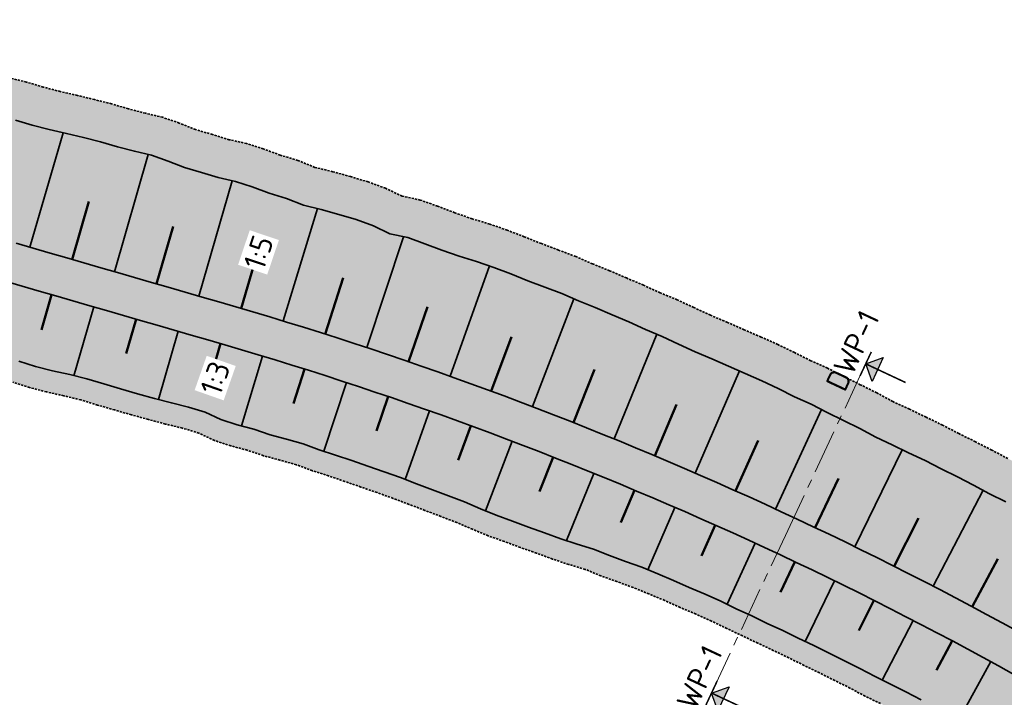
# Model space of a CAD drawing. Header units: metres. Extents: x 202053 to 211294, y 396303 to 397866.
# Tile 23 of 256: x 202581 to 202693, y 397156 to 397233. Entities that reach past the tile are written whole.
import ezdxf
from ezdxf.enums import TextEntityAlignment as Align

# ---------------------------------------------------------------- set-up
doc = ezdxf.new("R2010")
doc.units = ezdxf.units.M
doc.linetypes.add('DASHED2', pattern=[0.375, 0.25, -0.125])
doc.linetypes.add('XX-CENTER', pattern=[8, 5, -1, 1, -1])
doc.layers.get('0').update_dxf_attribs({"lineweight": 25})
doc.layers.add('C3D-CORRIDOR', color=7, linetype='Continuous')
for name, color, linetype, lineweight in [('N-WA-GR-GRAS-V', 61, 'Continuous', 18), ('N-WA-GW-DIJK_KRUIN_BINNEN-G', 90, 'Continuous', 35), ('N-WA-GW-DIJK_KRUIN_BUITEN-G', 90, 'Continuous', 35), ('N-WA-GW-DIJK_TEEN_BINNEN-G', 90, 'Continuous', 35), ('N-WA-GW-DIJK_TEEN_BUITEN-G', 90, 'Continuous', 35), ('N-WA-KG-ONDERHOUDGRENS_WATERSCHAP-G', 170, 'DASHED2', 35), ('N-WA-VH-VERHARDING_GRASBETONSTEEN-V', 75, 'Continuous', 18), ('N-WE-AM-KILOMETRERING-T25', 7, 'Continuous', 25), ('X-XX-AL-T25', 7, 'Continuous', 25), ('X-XX-AL-VERWIJZING_DOORSNEDE-G', 7, 'XX-CENTER', 18)]:
    doc.layers.add(name, color=color, linetype=linetype, lineweight=lineweight)
doc.styles.add('NLCS-ISO', font='NLCS-ISO.ttf')
doc.styles.get("Standard").update_dxf_attribs({"font": 'NLCS-ISO.ttf'})

# ---------------------------------------------------------------- blocks, each defined once
blk = doc.blocks.new('pijldrsn')
at = {"linetype": 'Continuous'}
blk.add_hatch(color=256, dxfattribs=at).paths.add_polyline_path([(-3, -3), (0, 0), (3, -3)])
for p, q in [((-3, -3), (0, 0)), ((0, 0), (3, -3)), ((0, 0), (0, -3)), ((0, 0), (0, 0)), ((0, 0), (0, 0)), ((0, 0), (0, 0)), ((3, -3), (-3, -3))]:
    blk.add_line(p, q, dxfattribs=at)
at = {"linetype": 'Continuous', "const_width": 0.35}
for points in [[(-3, 0), (3, 0)], [(0, 0), (0, -10)]]:
    blk.add_lwpolyline(points, dxfattribs=at)
at = {"flags": 11}
for tag, p in [('TEXTAT', (0, -65)), ('TEXTHG', (0.02, -71.78))]:
    blk.add_attdef(tag, text='', height=5, dxfattribs=at).set_placement(p, align=Align.TOP_CENTER)

msp = doc.modelspace()

# ---------------------------------------------------------------- hatches: boundary and pattern name
at = {"layer": 'N-WA-GR-GRAS-V', "linetype": 'Continuous', "lineweight": 18}
for points in [[(202706.8183, 397156.4044), (202706.7745, 397156.4303), (202705.0421, 397157.4499), (202703.305, 397158.4616), (202701.5633, 397159.4654), (202699.8171, 397160.4613), (202698.0665, 397161.4493), (202696.3113, 397162.4292), (202694.5517, 397163.4013), (202692.7877, 397164.3653), (202691.0194, 397165.3213), (202689.2467, 397166.2692), (202687.4697, 397167.2091), (202685.6885, 397168.1409), (202683.9031, 397169.0646), (202682.1135, 397169.9802), (202680.3198, 397170.8877), (202678.5219, 397171.787), (202676.72, 397172.6781), (202674.9141, 397173.561), (202673.1042, 397174.4357), (202671.2903, 397175.3022), (202669.4725, 397176.1605), (202667.6508, 397177.0105), (202665.8253, 397177.8522), (202663.996, 397178.6856), (202662.1629, 397179.5106), (202660.3261, 397180.3274), (202658.4856, 397181.1358), (202656.6414, 397181.9358), (202654.7937, 397182.7275), (202652.9423, 397183.5107), (202651.0874, 397184.2856), (202649.229, 397185.052), (202647.3672, 397185.8099), (202645.5019, 397186.5594), (202643.6333, 397187.3005), (202641.7613, 397188.033), (202639.886, 397188.757), (202638.0074, 397189.4725), (202636.1256, 397190.1794), (202634.2406, 397190.8778), (202632.3524, 397191.5677), (202630.4612, 397192.2489), (202628.5668, 397192.9216), (202626.6695, 397193.5856), (202624.7691, 397194.241), (202622.8658, 397194.8878), (202620.9595, 397195.5259), (202619.0504, 397196.1554), (202617.1385, 397196.7762), (202615.2237, 397197.3883), (202613.3062, 397197.9917), (202611.3859, 397198.5864), (202609.463, 397199.1723), (202607.5375, 397199.7496), (202605.6093, 397200.318), (202603.6823, 397200.8773), (202601.7611, 397201.433), (202599.8398, 397201.9887), (202597.9186, 397202.5444), (202595.9974, 397203.1001), (202594.0761, 397203.6558), (202592.1549, 397204.2115), (202590.2336, 397204.7672), (202588.3124, 397205.3229), (202586.3911, 397205.8786), (202584.4699, 397206.4343), (202582.5486, 397206.99), (202580.6274, 397207.5457), (202578.7061, 397208.1015), (202576.7849, 397208.6572), (202574.8636, 397209.2129), (202572.9424, 397209.7686), (202571.0211, 397210.3243), (202569.0999, 397210.88), (202567.1786, 397211.4357), (202565.2574, 397211.9914), (202563.3361, 397212.5471), (202561.4149, 397213.1028), (202559.4937, 397213.6585), (202557.5724, 397214.2142), (202555.6512, 397214.7699), (202553.7299, 397215.3256), (202551.8087, 397215.8813), (202549.8874, 397216.437), (202547.9662, 397216.9927), (202546.0449, 397217.5484), (202544.1237, 397218.1041), (202542.2024, 397218.6598), (202540.2812, 397219.2156), (202539.8906, 397219.3285), (202542.1352, 397227.0888), (202542.5376, 397227.0169), (202544.5355, 397226.7262), (202546.7541, 397227.1984), (202548.9723, 397227.6695), (202551.1998, 397228.1723), (202553.3839, 397228.5256), (202555.5071, 397228.6679), (202557.5652, 397228.5854), (202559.5661, 397228.3051), (202561.5201, 397227.8626), (202563.3875, 397227.1209), (202565.3652, 397226.7604), (202567.2713, 397226.1522), (202569.1413, 397225.4192), (202571.0199, 397224.7162), (202572.9211, 397224.0912), (202574.7993, 397223.3867), (202576.6853, 397222.7088), (202578.5778, 397222.0537), (202580.5202, 397221.5713), (202582.4378, 397221.0032), (202584.3729, 397220.4953), (202586.3251, 397220.0464), (202588.2698, 397219.5719), (202590.2133, 397219.0931), (202592.13, 397218.5215), (202594.0659, 397218.0167), (202596.0162, 397217.5612), (202597.9095, 397216.9091), (202599.7734, 397216.1552), (202601.6961, 397215.6043), (202603.6078, 397215.0157), (202605.5646, 397214.5829), (202607.4725, 397213.9811), (202609.3926, 397213.2589), (202611.3759, 397212.6607), (202613.3028, 397211.8765), (202615.3188, 397211.3883), (202617.3166, 397210.838), (202619.3001, 397210.2404), (202621.2479, 397209.5312), (202623.1328, 397208.632), (202625.1706, 397208.2008), (202627.1211, 397207.5043), (202629.0558, 397206.7624), (202631.011, 397206.0815), (202632.9968, 397205.4876), (202634.9517, 397204.8047), (202636.884, 397204.059), (202638.8067, 397203.2882), (202640.747, 397202.5664), (202642.6821, 397201.8307), (202644.5825, 397201.0044), (202646.5002, 397200.225), (202648.4057, 397199.4155), (202650.309, 397198.6018), (202652.1927, 397197.7409), (202654.1088, 397196.9612), (202655.9842, 397196.0832), (202657.8623, 397195.2139), (202659.7639, 397194.4015), (202661.6635, 397193.5845), (202663.5537, 397192.746), (202665.4467, 397191.914), (202667.3075, 397191.01), (202669.1618, 397190.093), (202671.0476, 397189.2465), (202672.8876, 397188.3006), (202674.7417, 397187.3867), (202676.5928, 397186.4673), (202678.4121, 397185.4825), (202680.2941, 397184.6287), (202682.1452, 397183.7111), (202684.0151, 397182.8314), (202685.845, 397181.871), (202687.6977, 397180.9564), (202689.5426, 397180.026), (202691.3656, 397179.0533), (202693.2232, 397178.1467), (202695.0515, 397177.1838), (202696.9013, 397176.2607), (202698.7926, 397175.4129), (202700.6149, 397174.4364), (202702.4956, 397173.5645), (202704.3084, 397172.5691), (202706.1416, 397171.6093), (202707.9421, 397170.5911), (202709.7346, 397169.5589), (202711.5032, 397168.4857), (202713.251, 397167.378), (202713.2925, 397167.3454), (202706.8183, 397156.4044)], [(202705.6725, 397154.468), (202705.6289, 397154.4938), (202703.9052, 397155.5082), (202702.177, 397156.5148), (202700.4442, 397157.5135), (202698.7069, 397158.5043), (202696.9651, 397159.4872), (202695.2189, 397160.4622), (202693.4682, 397161.4293), (202691.7132, 397162.3884), (202689.9538, 397163.3395), (202688.1902, 397164.2827), (202686.4223, 397165.2178), (202684.6501, 397166.1449), (202682.8738, 397167.0639), (202681.0933, 397167.9748), (202679.3086, 397168.8777), (202677.5199, 397169.7724), (202675.7272, 397170.659), (202673.9304, 397171.5374), (202672.1297, 397172.4077), (202670.325, 397173.2698), (202668.5165, 397174.1237), (202666.7041, 397174.9693), (202664.8878, 397175.8068), (202663.0678, 397176.6359), (202661.2441, 397177.4568), (202659.4166, 397178.2694), (202657.5854, 397179.0737), (202655.7506, 397179.8697), (202653.9123, 397180.6573), (202652.0703, 397181.4366), (202650.2249, 397182.2075), (202648.3759, 397182.97), (202646.5236, 397183.7241), (202644.6678, 397184.4698), (202642.8086, 397185.207), (202640.9461, 397185.9358), (202639.0804, 397186.6562), (202637.2113, 397187.368), (202635.3391, 397188.0714), (202633.4637, 397188.7662), (202631.5851, 397189.4525), (202629.7035, 397190.1303), (202627.8188, 397190.7996), (202625.931, 397191.4602), (202624.0403, 397192.1123), (202622.1467, 397192.7558), (202620.2501, 397193.3907), (202618.3507, 397194.017), (202616.4485, 397194.6346), (202614.5434, 397195.2436), (202612.6357, 397195.8439), (202610.7252, 397196.4356), (202608.8121, 397197.0186), (202606.8963, 397197.5929), (202604.9779, 397198.1584), (202603.0572, 397198.7159), (202601.1359, 397199.2716), (202599.2147, 397199.8273), (202597.2934, 397200.383), (202595.3722, 397200.9387), (202593.4509, 397201.4944), (202591.5297, 397202.0501), (202589.6084, 397202.6058), (202587.6872, 397203.1615), (202585.7659, 397203.7172), (202583.8447, 397204.2729), (202581.9235, 397204.8286), (202580.0022, 397205.3843), (202578.081, 397205.9401), (202576.1597, 397206.4958), (202574.2385, 397207.0515), (202572.3172, 397207.6072), (202570.396, 397208.1629), (202568.4747, 397208.7186), (202566.5535, 397209.2743), (202564.6322, 397209.83), (202562.711, 397210.3857), (202560.7897, 397210.9414), (202558.8685, 397211.4971), (202556.9472, 397212.0528), (202555.026, 397212.6085), (202553.1047, 397213.1642), (202551.1835, 397213.7199), (202549.2622, 397214.2756), (202547.341, 397214.8313), (202545.4198, 397215.387), (202543.4985, 397215.9427), (202541.5773, 397216.4984), (202539.656, 397217.0542), (202539.2654, 397217.1671), (202539.8906, 397219.3285), (202540.2812, 397219.2156), (202542.2024, 397218.6598), (202544.1237, 397218.1041), (202546.0449, 397217.5484), (202547.9662, 397216.9927), (202549.8874, 397216.437), (202551.8087, 397215.8813), (202553.7299, 397215.3256), (202555.6512, 397214.7699), (202557.5724, 397214.2142), (202559.4937, 397213.6585), (202561.4149, 397213.1028), (202563.3361, 397212.5471), (202565.2574, 397211.9914), (202567.1786, 397211.4357), (202569.0999, 397210.88), (202571.0211, 397210.3243), (202572.9424, 397209.7686), (202574.8636, 397209.2129), (202576.7849, 397208.6572), (202578.7061, 397208.1015), (202580.6274, 397207.5457), (202582.5486, 397206.99), (202584.4699, 397206.4343), (202586.3911, 397205.8786), (202588.3124, 397205.3229), (202590.2336, 397204.7672), (202592.1549, 397204.2115), (202594.0761, 397203.6558), (202595.9974, 397203.1001), (202597.9186, 397202.5444), (202599.8398, 397201.9887), (202601.7611, 397201.433), (202603.6823, 397200.8773), (202605.6093, 397200.318), (202607.5375, 397199.7496), (202609.463, 397199.1723), (202611.3859, 397198.5864), (202613.3062, 397197.9917), (202615.2237, 397197.3883), (202617.1385, 397196.7762), (202619.0504, 397196.1554), (202620.9595, 397195.5259), (202622.8658, 397194.8878), (202624.7691, 397194.241), (202626.6695, 397193.5856), (202628.5668, 397192.9216), (202630.4612, 397192.2489), (202632.3524, 397191.5677), (202634.2406, 397190.8778), (202636.1256, 397190.1794), (202638.0074, 397189.4725), (202639.886, 397188.757), (202641.7613, 397188.033), (202643.6333, 397187.3005), (202645.5019, 397186.5594), (202647.3672, 397185.8099), (202649.229, 397185.052), (202651.0874, 397184.2856), (202652.9423, 397183.5107), (202654.7937, 397182.7275), (202656.6414, 397181.9358), (202658.4856, 397181.1358), (202660.3261, 397180.3274), (202662.1629, 397179.5106), (202663.996, 397178.6856), (202665.8253, 397177.8522), (202667.6508, 397177.0105), (202669.4725, 397176.1605), (202671.2903, 397175.3022), (202673.1042, 397174.4357), (202674.9141, 397173.561), (202676.72, 397172.6781), (202678.5219, 397171.787), (202680.3198, 397170.8877), (202682.1135, 397169.9802), (202683.9031, 397169.0646), (202685.6885, 397168.1409), (202687.4697, 397167.2091), (202689.2467, 397166.2692), (202691.0194, 397165.3213), (202692.7877, 397164.3653), (202694.5517, 397163.4013), (202696.3113, 397162.4292), (202698.0665, 397161.4493), (202699.8171, 397160.4613), (202701.5633, 397159.4654), (202703.305, 397158.4616), (202705.0421, 397157.4499), (202706.7745, 397156.4303), (202706.8183, 397156.4044), (202705.6725, 397154.468)], [(202704.5266, 397152.5316), (202704.4833, 397152.5573), (202702.7684, 397153.5665), (202701.049, 397154.5679), (202699.3251, 397155.5615), (202697.5967, 397156.5473), (202695.8638, 397157.5252), (202694.1265, 397158.4952), (202692.3847, 397159.4574), (202690.6387, 397160.4116), (202688.8883, 397161.3578), (202687.1337, 397162.2962), (202685.3748, 397163.2265), (202683.6117, 397164.1488), (202681.8444, 397165.0631), (202680.073, 397165.9694), (202678.2975, 397166.8677), (202676.5179, 397167.7578), (202674.7343, 397168.6399), (202672.9468, 397169.5138), (202671.1552, 397170.3797), (202669.3598, 397171.2373), (202667.5605, 397172.0869), (202665.7573, 397172.9282), (202663.9504, 397173.7614), (202662.1397, 397174.5863), (202660.3252, 397175.403), (202658.5071, 397176.2114), (202656.6853, 397177.0116), (202654.8599, 397177.8035), (202653.0309, 397178.5871), (202651.1984, 397179.3624), (202649.3623, 397180.1294), (202647.5228, 397180.888), (202645.6799, 397181.6382), (202643.8336, 397182.3801), (202641.984, 397183.1136), (202640.131, 397183.8387), (202638.2747, 397184.5553), (202636.4153, 397185.2635), (202634.5526, 397185.9633), (202632.6868, 397186.6546), (202630.8178, 397187.3374), (202628.9458, 397188.0117), (202627.0707, 397188.6776), (202625.1926, 397189.3349), (202623.3116, 397189.9836), (202621.4276, 397190.6238), (202619.5407, 397191.2555), (202617.651, 397191.8785), (202615.7585, 397192.493), (202613.8632, 397193.0989), (202611.9652, 397193.6962), (202610.0645, 397194.2848), (202608.1611, 397194.8648), (202606.2551, 397195.4361), (202604.3465, 397195.9988), (202602.432, 397196.5545), (202600.5108, 397197.1102), (202598.5895, 397197.6659), (202596.6683, 397198.2216), (202594.747, 397198.7773), (202592.8258, 397199.333), (202590.9045, 397199.8887), (202588.9833, 397200.4444), (202587.062, 397201.0001), (202585.1408, 397201.5558), (202583.2195, 397202.1115), (202581.2983, 397202.6672), (202579.377, 397203.2229), (202577.4558, 397203.7786), (202575.5345, 397204.3344), (202573.6133, 397204.8901), (202571.692, 397205.4458), (202569.7708, 397206.0015), (202567.8496, 397206.5572), (202565.9283, 397207.1129), (202564.0071, 397207.6686), (202562.0858, 397208.2243), (202560.1646, 397208.78), (202558.2433, 397209.3357), (202556.3221, 397209.8914), (202554.4008, 397210.4471), (202552.4796, 397211.0028), (202550.5583, 397211.5585), (202548.6371, 397212.1142), (202546.7158, 397212.6699), (202544.7946, 397213.2256), (202542.8733, 397213.7813), (202540.9521, 397214.337), (202539.0308, 397214.8927), (202538.6403, 397215.0057), (202539.2654, 397217.1671), (202539.656, 397217.0542), (202541.5773, 397216.4984), (202543.4985, 397215.9427), (202545.4198, 397215.387), (202547.341, 397214.8313), (202549.2622, 397214.2756), (202551.1835, 397213.7199), (202553.1047, 397213.1642), (202555.026, 397212.6085), (202556.9472, 397212.0528), (202558.8685, 397211.4971), (202560.7897, 397210.9414), (202562.711, 397210.3857), (202564.6322, 397209.83), (202566.5535, 397209.2743), (202568.4747, 397208.7186), (202570.396, 397208.1629), (202572.3172, 397207.6072), (202574.2385, 397207.0515), (202576.1597, 397206.4958), (202578.081, 397205.9401), (202580.0022, 397205.3843), (202581.9235, 397204.8286), (202583.8447, 397204.2729), (202585.7659, 397203.7172), (202587.6872, 397203.1615), (202589.6084, 397202.6058), (202591.5297, 397202.0501), (202593.4509, 397201.4944), (202595.3722, 397200.9387), (202597.2934, 397200.383), (202599.2147, 397199.8273), (202601.1359, 397199.2716), (202603.0572, 397198.7159), (202604.9779, 397198.1584), (202606.8963, 397197.5929), (202608.8121, 397197.0186), (202610.7252, 397196.4356), (202612.6357, 397195.8439), (202614.5434, 397195.2436), (202616.4485, 397194.6346), (202618.3507, 397194.017), (202620.2501, 397193.3907), (202622.1467, 397192.7558), (202624.0403, 397192.1123), (202625.931, 397191.4602), (202627.8188, 397190.7996), (202629.7035, 397190.1303), (202631.5851, 397189.4525), (202633.4637, 397188.7662), (202635.3391, 397188.0714), (202637.2113, 397187.368), (202639.0804, 397186.6562), (202640.9461, 397185.9358), (202642.8086, 397185.207), (202644.6678, 397184.4698), (202646.5236, 397183.7241), (202648.3759, 397182.97), (202650.2249, 397182.2075), (202652.0703, 397181.4366), (202653.9123, 397180.6573), (202655.7506, 397179.8697), (202657.5854, 397179.0737), (202659.4166, 397178.2694), (202661.2441, 397177.4568), (202663.0678, 397176.6359), (202664.8878, 397175.8068), (202666.7041, 397174.9693), (202668.5165, 397174.1237), (202670.325, 397173.2698), (202672.1297, 397172.4077), (202673.9304, 397171.5374), (202675.7272, 397170.659), (202677.5199, 397169.7724), (202679.3086, 397168.8777), (202681.0933, 397167.9748), (202682.8738, 397167.0639), (202684.6501, 397166.1449), (202686.4223, 397165.2178), (202688.1902, 397164.2827), (202689.9538, 397163.3395), (202691.7132, 397162.3884), (202693.4682, 397161.4293), (202695.2189, 397160.4622), (202696.9651, 397159.4872), (202698.7069, 397158.5043), (202700.4442, 397157.5135), (202702.177, 397156.5148), (202703.9052, 397155.5082), (202705.6289, 397154.4938), (202705.6725, 397154.468), (202704.5266, 397152.5316)], [(202700.846, 397146.3116), (202700.8017, 397146.3339), (202699.1061, 397147.311), (202697.3405, 397148.1672), (202695.6242, 397149.1065), (202693.919, 397150.0648), (202692.1765, 397150.9565), (202690.4553, 397151.8851), (202688.7435, 397152.8303), (202687.024, 397153.7614), (202685.3178, 397154.7173), (202683.565, 397155.586), (202681.839, 397156.5048), (202680.1015, 397157.4017), (202678.3339, 397158.2398), (202676.6116, 397159.1657), (202674.8605, 397160.0354), (202673.1085, 397160.9029), (202671.3552, 397161.7678), (202669.5987, 397162.6261), (202667.8378, 397163.4755), (202666.0649, 397164.2994), (202664.3028, 397165.1462), (202662.5315, 397165.9734), (202660.7679, 397166.8177), (202658.9919, 397167.6352), (202657.1839, 397168.3815), (202655.4073, 397169.1974), (202653.5989, 397169.9413), (202651.7888, 397170.6802), (202649.9482, 397171.3465), (202648.1067, 397172.0083), (202646.3023, 397172.757), (202644.4224, 397173.3214), (202642.5643, 397173.9349), (202640.7348, 397174.6173), (202638.891, 397175.2621), (202637.063, 397175.9454), (202635.223, 397176.5972), (202633.4212, 397177.3484), (202631.6235, 397178.1123), (202629.8025, 397178.8153), (202627.975, 397179.501), (202626.1488, 397180.1913), (202624.3231, 397180.8835), (202622.4856, 397181.5433), (202620.6392, 397182.1778), (202618.795, 397182.8187), (202616.9479, 397183.4513), (202615.0895, 397184.0499), (202613.2579, 397184.7316), (202611.3744, 397185.2522), (202609.4901, 397185.7678), (202607.6399, 397186.3925), (202605.7521, 397186.8945), (202603.8988, 397187.5104), (202602.1087, 397188.3443), (202600.2225, 397188.9155), (202598.277, 397189.3873), (202596.3439, 397189.9022), (202594.4149, 397190.4311), (202592.4926, 397190.983), (202590.5714, 397191.539), (202588.6585, 397192.1235), (202586.7143, 397192.5999), (202584.7579, 397193.0339), (202582.8212, 397193.5364), (202580.9107, 397194.1291), (202578.9912, 397194.6909), (202577.0538, 397195.1907), (202575.1443, 397195.787), (202573.2114, 397196.3024), (202571.2977, 397196.8844), (202569.3604, 397197.3844), (202567.4241, 397197.888), (202565.5121, 397198.476), (202563.5838, 397199.0073), (202561.6773, 397199.6138), (202559.7782, 397200.2463), (202557.8601, 397200.8128), (202555.9391, 397201.3692), (202554.0337, 397201.9797), (202552.1162, 397202.5484), (202550.1883, 397203.0813), (202548.2699, 397203.6467), (202546.3342, 397204.1523), (202544.4104, 397204.6993), (202542.5062, 397205.3139), (202540.6236, 397206.0032), (202538.7486, 397206.7189), (202536.8188, 397207.2451), (202536.4318, 397207.3705), (202538.6403, 397215.0057), (202539.0308, 397214.8927), (202540.9521, 397214.337), (202542.8733, 397213.7813), (202544.7946, 397213.2256), (202546.7158, 397212.6699), (202548.6371, 397212.1142), (202550.5583, 397211.5585), (202552.4796, 397211.0028), (202554.4008, 397210.4471), (202556.3221, 397209.8914), (202558.2433, 397209.3357), (202560.1646, 397208.78), (202562.0858, 397208.2243), (202564.0071, 397207.6686), (202565.9283, 397207.1129), (202567.8496, 397206.5572), (202569.7708, 397206.0015), (202571.692, 397205.4458), (202573.6133, 397204.8901), (202575.5345, 397204.3344), (202577.4558, 397203.7786), (202579.377, 397203.2229), (202581.2983, 397202.6672), (202583.2195, 397202.1115), (202585.1408, 397201.5558), (202587.062, 397201.0001), (202588.9833, 397200.4444), (202590.9045, 397199.8887), (202592.8258, 397199.333), (202594.747, 397198.7773), (202596.6683, 397198.2216), (202598.5895, 397197.6659), (202600.5108, 397197.1102), (202602.432, 397196.5545), (202604.3465, 397195.9988), (202606.2551, 397195.4361), (202608.1611, 397194.8648), (202610.0645, 397194.2848), (202611.9652, 397193.6962), (202613.8632, 397193.0989), (202615.7585, 397192.493), (202617.651, 397191.8785), (202619.5407, 397191.2555), (202621.4276, 397190.6238), (202623.3116, 397189.9836), (202625.1926, 397189.3349), (202627.0707, 397188.6776), (202628.9458, 397188.0117), (202630.8178, 397187.3374), (202632.6868, 397186.6546), (202634.5526, 397185.9633), (202636.4153, 397185.2635), (202638.2747, 397184.5553), (202640.131, 397183.8387), (202641.984, 397183.1136), (202643.8336, 397182.3801), (202645.6799, 397181.6382), (202647.5228, 397180.888), (202649.3623, 397180.1294), (202651.1984, 397179.3624), (202653.0309, 397178.5871), (202654.8599, 397177.8035), (202656.6853, 397177.0116), (202658.5071, 397176.2114), (202660.3252, 397175.403), (202662.1397, 397174.5863), (202663.9504, 397173.7614), (202665.7573, 397172.9282), (202667.5605, 397172.0869), (202669.3598, 397171.2373), (202671.1552, 397170.3797), (202672.9468, 397169.5138), (202674.7343, 397168.6399), (202676.5179, 397167.7578), (202678.2975, 397166.8677), (202680.073, 397165.9694), (202681.8444, 397165.0631), (202683.6117, 397164.1488), (202685.3748, 397163.2265), (202687.1337, 397162.2962), (202688.8883, 397161.3578), (202690.6387, 397160.4116), (202692.3847, 397159.4574), (202694.1265, 397158.4952), (202695.8638, 397157.5252), (202697.5967, 397156.5473), (202699.3251, 397155.5615), (202701.049, 397154.5679), (202702.7684, 397153.5665), (202704.4833, 397152.5573), (202704.5266, 397152.5316), (202700.846, 397146.3116)]]:
    msp.add_hatch(color=61, dxfattribs=at).paths.add_polyline_path(points, flags=0)
at = {"layer": 'N-WA-VH-VERHARDING_GRASBETONSTEEN-V', "linetype": 'Continuous', "lineweight": 18}
for points in [[(202713.2925, 397167.3454), (202713.251, 397167.378), (202711.5032, 397168.4857), (202709.7346, 397169.5589), (202707.9421, 397170.5911), (202706.1416, 397171.6093), (202704.3084, 397172.5691), (202702.4956, 397173.5645), (202700.6149, 397174.4364), (202698.7926, 397175.4129), (202696.9013, 397176.2607), (202695.0515, 397177.1838), (202693.2232, 397178.1467), (202691.3656, 397179.0533), (202689.5426, 397180.026), (202687.6977, 397180.9564), (202685.845, 397181.871), (202684.0151, 397182.8314), (202682.1452, 397183.7111), (202680.2941, 397184.6287), (202678.4121, 397185.4825), (202676.5928, 397186.4673), (202674.7417, 397187.3867), (202672.8876, 397188.3006), (202671.0476, 397189.2465), (202669.1618, 397190.093), (202667.3075, 397191.01), (202665.4467, 397191.914), (202663.5537, 397192.746), (202661.6635, 397193.5845), (202659.7639, 397194.4015), (202657.8623, 397195.2139), (202655.9842, 397196.0832), (202654.1088, 397196.9612), (202652.1927, 397197.7409), (202650.309, 397198.6018), (202648.4057, 397199.4155), (202646.5002, 397200.225), (202644.5825, 397201.0044), (202642.6821, 397201.8307), (202640.747, 397202.5664), (202638.8067, 397203.2882), (202636.884, 397204.059), (202634.9517, 397204.8047), (202632.9968, 397205.4876), (202631.011, 397206.0815), (202629.0558, 397206.7624), (202627.1211, 397207.5043), (202625.1706, 397208.2008), (202623.1328, 397208.632), (202621.2479, 397209.5312), (202619.3001, 397210.2404), (202617.3166, 397210.838), (202615.3188, 397211.3883), (202613.3028, 397211.8765), (202611.3759, 397212.6607), (202609.3926, 397213.2589), (202607.4725, 397213.9811), (202605.5646, 397214.5829), (202603.6078, 397215.0157), (202601.6961, 397215.6043), (202599.7734, 397216.1552), (202597.9095, 397216.9091), (202596.0162, 397217.5612), (202594.0659, 397218.0167), (202592.13, 397218.5215), (202590.2133, 397219.0931), (202588.2698, 397219.5719), (202586.3251, 397220.0464), (202584.3729, 397220.4953), (202582.4378, 397221.0032), (202580.5202, 397221.5713), (202578.5778, 397222.0537), (202576.6853, 397222.7088), (202574.7993, 397223.3867), (202572.9211, 397224.0912), (202571.0199, 397224.7162), (202569.1413, 397225.4192), (202567.2713, 397226.1522), (202565.3652, 397226.7604), (202563.3875, 397227.1209), (202561.5201, 397227.8626), (202559.5661, 397228.3051), (202557.5652, 397228.5854), (202555.5071, 397228.6679), (202553.3839, 397228.5256), (202551.1998, 397228.1723), (202548.9723, 397227.6695), (202546.7541, 397227.1984), (202544.5355, 397226.7262), (202542.5376, 397227.0169), (202542.1352, 397227.0888), (202543.3855, 397231.4116), (202543.788, 397231.3397), (202545.7859, 397231.049), (202548.0045, 397231.5213), (202550.2227, 397231.9923), (202552.4501, 397232.4951), (202554.6343, 397232.8484), (202556.7574, 397232.9907), (202558.8155, 397232.9082), (202560.8164, 397232.6279), (202562.7704, 397232.1854), (202564.6379, 397231.4437), (202566.6156, 397231.0832), (202568.5217, 397230.475), (202570.3916, 397229.742), (202572.2703, 397229.039), (202574.1715, 397228.414), (202576.0497, 397227.7095), (202577.9356, 397227.0316), (202579.8281, 397226.3766), (202581.7705, 397225.8941), (202583.6882, 397225.326), (202585.6233, 397224.8181), (202587.5754, 397224.3692), (202589.5201, 397223.8947), (202591.4636, 397223.4159), (202593.3803, 397222.8444), (202595.3162, 397222.3395), (202597.2665, 397221.884), (202599.1598, 397221.2319), (202601.0238, 397220.478), (202602.9464, 397219.9271), (202604.8581, 397219.3385), (202606.8149, 397218.9057), (202608.7228, 397218.3039), (202610.6554, 397217.5781), (202612.6582, 397216.9741), (202614.6047, 397216.184), (202616.6402, 397215.6899), (202618.6576, 397215.1335), (202620.6605, 397214.5298), (202622.6278, 397213.8144), (202624.5322, 397212.9089), (202626.5894, 397212.4713), (202628.5593, 397211.7683), (202630.5133, 397211.0198), (202632.4878, 397210.3323), (202634.4929, 397209.7316), (202636.4671, 397209.0418), (202638.4186, 397208.2892), (202640.3605, 397207.5114), (202642.32, 397206.7825), (202644.2742, 397206.0396), (202646.1937, 397205.206), (202648.1304, 397204.4193), (202650.055, 397203.6024), (202651.9773, 397202.7811), (202653.88, 397201.9126), (202655.815, 397201.1252), (202657.7093, 397200.2394), (202659.6062, 397199.3622), (202661.5267, 397198.5419), (202663.445, 397197.7168), (202665.354, 397196.8702), (202667.2657, 397196.0299), (202669.1452, 397195.1177), (202671.0181, 397194.1923), (202672.9225, 397193.3373), (202674.781, 397192.3829), (202676.6536, 397191.4603), (202678.5232, 397190.5322), (202680.361, 397189.5386), (202682.2614, 397188.6759), (202684.1309, 397187.7493), (202686.0191, 397186.8605), (202687.8673, 397185.891), (202689.7382, 397184.9671), (202691.6013, 397184.0275), (202693.4425, 397183.0453), (202695.3182, 397182.1293), (202697.1645, 397181.1568), (202699.0323, 397180.2241), (202700.9417, 397179.3666), (202702.7819, 397178.3803), (202704.6804, 397177.4986), (202706.511, 397176.4931), (202708.3621, 397175.5233), (202710.1804, 397174.495), (202711.9906, 397173.4526), (202713.7768, 397172.3691), (202715.5422, 397171.251), (202715.5842, 397171.2182), (202713.2925, 397167.3454)], [(202699.5729, 397144.1601), (202699.5288, 397144.1822), (202697.8429, 397145.1536), (202696.0872, 397146.004), (202694.3807, 397146.9376), (202692.6854, 397147.8903), (202690.9528, 397148.7764), (202689.2415, 397149.6995), (202687.5396, 397150.6392), (202685.8301, 397151.5649), (202684.1339, 397152.5154), (202682.3911, 397153.3788), (202680.6751, 397154.2922), (202678.9477, 397155.1839), (202677.1901, 397156.0167), (202675.478, 397156.9375), (202673.737, 397157.802), (202671.9952, 397158.6645), (202670.252, 397159.5243), (202668.5057, 397160.3776), (202666.7551, 397161.2221), (202664.9924, 397162.0411), (202663.2406, 397162.8831), (202661.4795, 397163.7054), (202659.7263, 397164.545), (202657.9606, 397165.3578), (202656.163, 397166.0995), (202654.3967, 397166.9108), (202652.5988, 397167.6501), (202650.799, 397168.3844), (202648.9689, 397169.0463), (202647.1378, 397169.7037), (202645.3439, 397170.448), (202643.4746, 397171.0081), (202641.6269, 397171.6173), (202639.808, 397172.2954), (202637.9747, 397172.936), (202636.1573, 397173.6153), (202634.3279, 397174.2629), (202632.5367, 397175.0101), (202630.7496, 397175.77), (202628.9392, 397176.469), (202627.1224, 397177.1509), (202625.3069, 397177.8373), (202623.4919, 397178.5257), (202621.6651, 397179.1818), (202619.8295, 397179.8125), (202617.996, 397180.4498), (202616.1597, 397181.0788), (202614.3121, 397181.6739), (202612.4913, 397182.352), (202610.6186, 397182.8692), (202608.7451, 397183.3814), (202606.9057, 397184.0027), (202605.0288, 397184.5014), (202603.1864, 397185.1141), (202601.4071, 397185.9447), (202599.5279, 397186.5139), (202597.5824, 397186.9858), (202595.6493, 397187.5006), (202593.7203, 397188.0296), (202591.798, 397188.5814), (202589.8768, 397189.1375), (202587.9639, 397189.7219), (202586.0197, 397190.1983), (202584.0632, 397190.6324), (202582.1266, 397191.1348), (202580.216, 397191.7275), (202578.2966, 397192.2893), (202576.3591, 397192.7891), (202574.4496, 397193.3854), (202572.5167, 397193.9009), (202570.6031, 397194.4828), (202568.6657, 397194.9829), (202566.7294, 397195.4865), (202564.8175, 397196.0744), (202562.8892, 397196.6058), (202560.9826, 397197.2122), (202559.0836, 397197.8447), (202557.1655, 397198.4112), (202555.2444, 397198.9677), (202553.339, 397199.5782), (202551.4216, 397200.1469), (202549.4937, 397200.6797), (202547.5753, 397201.2451), (202545.6395, 397201.7508), (202543.7158, 397202.2977), (202541.8116, 397202.9124), (202539.9289, 397203.6016), (202538.054, 397204.3173), (202536.1242, 397204.8435), (202535.7372, 397204.969), (202536.4318, 397207.3705), (202536.8188, 397207.2451), (202538.7486, 397206.7189), (202540.6236, 397206.0032), (202542.5062, 397205.3139), (202544.4104, 397204.6993), (202546.3342, 397204.1523), (202548.2699, 397203.6467), (202550.1883, 397203.0813), (202552.1162, 397202.5484), (202554.0337, 397201.9797), (202555.9391, 397201.3692), (202557.8601, 397200.8128), (202559.7782, 397200.2463), (202561.6773, 397199.6138), (202563.5838, 397199.0073), (202565.5121, 397198.476), (202567.4241, 397197.888), (202569.3604, 397197.3844), (202571.2977, 397196.8844), (202573.2114, 397196.3024), (202575.1443, 397195.787), (202577.0538, 397195.1907), (202578.9912, 397194.6909), (202580.9107, 397194.1291), (202582.8212, 397193.5364), (202584.7579, 397193.0339), (202586.7143, 397192.5999), (202588.6585, 397192.1235), (202590.5714, 397191.539), (202592.4926, 397190.983), (202594.4149, 397190.4311), (202596.3439, 397189.9022), (202598.277, 397189.3873), (202600.2225, 397188.9155), (202602.1087, 397188.3443), (202603.8988, 397187.5104), (202605.7521, 397186.8945), (202607.6399, 397186.3925), (202609.4901, 397185.7678), (202611.3744, 397185.2522), (202613.2579, 397184.7316), (202615.0895, 397184.0499), (202616.9479, 397183.4513), (202618.795, 397182.8187), (202620.6392, 397182.1778), (202622.4856, 397181.5433), (202624.3231, 397180.8835), (202626.1488, 397180.1913), (202627.975, 397179.501), (202629.8025, 397178.8153), (202631.6235, 397178.1123), (202633.4212, 397177.3484), (202635.223, 397176.5972), (202637.063, 397175.9454), (202638.891, 397175.2621), (202640.7348, 397174.6173), (202642.5643, 397173.9349), (202644.4224, 397173.3214), (202646.3023, 397172.757), (202648.1067, 397172.0083), (202649.9482, 397171.3465), (202651.7888, 397170.6802), (202653.5989, 397169.9413), (202655.4073, 397169.1974), (202657.1839, 397168.3815), (202658.9919, 397167.6352), (202660.7679, 397166.8177), (202662.5315, 397165.9734), (202664.3028, 397165.1462), (202666.0649, 397164.2994), (202667.8378, 397163.4755), (202669.5987, 397162.6261), (202671.3552, 397161.7678), (202673.1085, 397160.9029), (202674.8605, 397160.0354), (202676.6116, 397159.1657), (202678.3339, 397158.2398), (202680.1015, 397157.4017), (202681.839, 397156.5048), (202683.565, 397155.586), (202685.3178, 397154.7173), (202687.024, 397153.7614), (202688.7435, 397152.8303), (202690.4553, 397151.8851), (202692.1765, 397150.9565), (202693.919, 397150.0648), (202695.6242, 397149.1065), (202697.3405, 397148.1672), (202699.1061, 397147.311), (202700.8017, 397146.3339), (202700.846, 397146.3116), (202699.5729, 397144.1601)]]:
    msp.add_hatch(color=75, dxfattribs=at).paths.add_polyline_path(points, flags=0)

# ---------------------------------------------------------------- linework, layer by layer
at = {"layer": 'C3D-CORRIDOR', "color": 7, "linetype": 'Continuous', "lineweight": 35}
for p, q in [((202582.1829, 397207.0958, 16.25), (202585.9534, 397220.1318, 13.5359)), ((202591.7891, 397204.3173, 16.25), (202595.6449, 397217.6479, 13.4746)), ((202601.3953, 397201.5388, 16.25), (202605.1921, 397214.6653, 13.5171)), ((202610.9862, 397198.7082, 16.25), (202614.8996, 397211.4898, 13.5765)), ((202620.5142, 397195.6728, 16.25), (202624.695, 397208.3014, 13.5895)), ((202629.9711, 397192.4229, 16.25), (202634.4459, 397204.9813, 13.5836)), ((202639.3522, 397188.9603, 16.25), (202644.0427, 397201.2391, 13.6212)), ((202589.4461, 397200.3105, 16.25), (202587.1827, 397192.4851, 13.5346)), ((202599.0523, 397197.532, 16.25), (202596.8096, 397189.7782, 13.5594)), ((202648.6528, 397185.2866, 16.25), (202653.5158, 397197.2025, 13.676)), ((202608.6477, 397194.7165, 16.25), (202606.2347, 397186.7662, 13.4805)), ((202657.8679, 397181.4038, 16.25), (202662.9206, 397193.0269, 13.7152)), ((202618.1827, 397191.7032, 16.25), (202615.6123, 397183.8815, 13.5056)), ((202666.993, 397177.3138, 16.25), (202672.2246, 397188.6414, 13.7545)), ((202627.6464, 397188.4731, 16.25), (202624.8836, 397180.671, 13.491)), ((202637.0339, 397185.0279, 16.25), (202634.0207, 397177.0985, 13.4224)), ((202676.0234, 397173.0187, 16.25), (202681.4311, 397184.0651, 13.7902)), ((202646.3404, 397181.3694, 16.25), (202643.2301, 397173.7151, 13.496)), ((202684.9544, 397168.5207, 16.25), (202690.6161, 397179.4532, 13.7877)), ((202655.5609, 397177.4994, 16.25), (202652.484, 397170.3964, 13.6697)), ((202664.6908, 397173.42, 16.25), (202661.4905, 397166.4717, 13.7001)), ((202673.7251, 397169.1333, 16.25), (202670.3635, 397162.2523, 13.6973)), ((202682.6593, 397164.6415, 16.25), (202679.1489, 397157.8534, 13.7026)), ((202691.4887, 397159.9471, 16.25), (202687.861, 397153.3082, 13.7282))]:
    msp.add_line(p, q, dxfattribs=at)
at = {"layer": 'C3D-CORRIDOR', "color": 7, "linetype": 'Continuous', "lineweight": 50}
for p, q in [((202586.986, 397205.7066, 16.25), (202588.8964, 397212.3113, 14.8749)), ((202596.5922, 397202.9281, 16.25), (202598.4805, 397209.4563, 14.8908)), ((202606.1971, 397200.1447, 16.25), (202608.0971, 397206.6106, 14.9021)), ((202615.7587, 397197.2173, 16.25), (202617.8016, 397203.6297, 14.904)), ((202584.643, 397201.6998, 16.25), (202583.4846, 397197.6949, 14.8603)), ((202625.2518, 397194.0745, 16.25), (202627.4021, 397200.332, 14.9267)), ((202594.2492, 397198.9213, 16.25), (202593.122, 397195.0242, 14.8977)), ((202634.6715, 397190.7182, 16.25), (202636.9609, 397196.9207, 14.9277)), ((202603.8551, 397196.1415, 16.25), (202602.7414, 397192.3157, 14.9218)), ((202613.4238, 397193.2372, 16.25), (202612.181, 397189.3044, 14.8752)), ((202644.013, 397187.1499, 16.25), (202646.4027, 397193.2, 14.949)), ((202622.9238, 397190.1154, 16.25), (202621.5917, 397186.2125, 14.8754)), ((202653.2714, 397183.3715, 16.25), (202655.7359, 397189.2205, 14.9806)), ((202632.3501, 397186.7776, 16.25), (202630.9117, 397182.8582, 14.8583)), ((202662.4422, 397179.3849, 16.25), (202665.0161, 397185.1276, 14.9914)), ((202641.6978, 397183.2256, 16.25), (202640.1532, 397179.2966, 14.8428)), ((202671.5206, 397175.1922, 16.25), (202674.1722, 397180.7672, 15.0153)), ((202650.9619, 397179.4612, 16.25), (202649.4181, 397175.783, 14.9203)), ((202680.5019, 397170.7955, 16.25), (202683.2675, 397176.2868, 15.0203)), ((202660.1378, 397175.4863, 16.25), (202658.5693, 397171.976, 14.9684)), ((202669.2205, 397171.3031, 16.25), (202667.5745, 397167.834, 14.9701)), ((202689.3817, 397166.197, 16.25), (202692.287, 397171.6553, 15.0133)), ((202678.2054, 397166.9137, 16.25), (202676.4876, 397163.497, 14.9753)), ((202687.0878, 397162.3204, 16.25), (202685.3039, 397158.9652, 14.9833))]:
    msp.add_line(p, q, dxfattribs=at)
at = {"layer": 'N-WA-GW-DIJK_KRUIN_BINNEN-G', "color": 90, "linetype": 'Continuous', "lineweight": 35, "elevation": 16.25}
msp.add_lwpolyline([(202694.5517, 397163.4013), (202692.7877, 397164.3653), (202691.0194, 397165.3213), (202689.2467, 397166.2692), (202687.4697, 397167.2091), (202685.6885, 397168.1409), (202683.9031, 397169.0646), (202682.1135, 397169.9802), (202680.3198, 397170.8877), (202678.5219, 397171.787), (202676.72, 397172.6781), (202674.9141, 397173.561), (202673.1042, 397174.4357), (202671.2903, 397175.3022), (202669.4725, 397176.1605), (202667.6508, 397177.0105), (202665.8253, 397177.8522), (202663.996, 397178.6856), (202662.1629, 397179.5106), (202660.3261, 397180.3274), (202658.4856, 397181.1358), (202656.6414, 397181.9358), (202654.7937, 397182.7275), (202652.9423, 397183.5107), (202651.0874, 397184.2856), (202649.229, 397185.052), (202647.3672, 397185.8099), (202645.5019, 397186.5594), (202643.6333, 397187.3005), (202641.7613, 397188.033), (202639.886, 397188.757), (202638.0074, 397189.4725), (202636.1256, 397190.1794), (202634.2406, 397190.8778), (202632.3524, 397191.5677), (202630.4612, 397192.2489), (202628.5668, 397192.9216), (202626.6695, 397193.5856), (202624.7691, 397194.241), (202622.8658, 397194.8878), (202620.9595, 397195.5259), (202619.0504, 397196.1554), (202617.1385, 397196.7762), (202615.2237, 397197.3883), (202613.3062, 397197.9917), (202611.3859, 397198.5864), (202609.463, 397199.1723), (202607.5375, 397199.7496), (202605.6093, 397200.318), (202603.6823, 397200.8773), (202601.7611, 397201.433), (202599.8398, 397201.9887), (202597.9186, 397202.5444), (202595.9974, 397203.1001), (202594.0761, 397203.6558), (202592.1549, 397204.2115), (202590.2336, 397204.7672), (202588.3124, 397205.3229), (202586.3911, 397205.8786), (202584.4699, 397206.4343), (202582.5486, 397206.99), (202580.6274, 397207.5457)], dxfattribs=at)
at = {"layer": 'N-WA-GW-DIJK_KRUIN_BUITEN-G', "color": 90, "linetype": 'Continuous', "lineweight": 35, "elevation": 16.25}
msp.add_lwpolyline([(202694.1265, 397158.4952), (202692.3847, 397159.4574), (202690.6387, 397160.4116), (202688.8883, 397161.3578), (202687.1337, 397162.2962), (202685.3748, 397163.2265), (202683.6117, 397164.1488), (202681.8444, 397165.0631), (202680.073, 397165.9694), (202678.2975, 397166.8677), (202676.5179, 397167.7578), (202674.7343, 397168.6399), (202672.9468, 397169.5138), (202671.1552, 397170.3797), (202669.3598, 397171.2373), (202667.5605, 397172.0869), (202665.7573, 397172.9282), (202663.9504, 397173.7614), (202662.1397, 397174.5863), (202660.3252, 397175.403), (202658.5071, 397176.2114), (202656.6853, 397177.0116), (202654.8599, 397177.8035), (202653.0309, 397178.5871), (202651.1984, 397179.3624), (202649.3623, 397180.1294), (202647.5228, 397180.888), (202645.6799, 397181.6382), (202643.8336, 397182.3801), (202641.984, 397183.1136), (202640.131, 397183.8387), (202638.2747, 397184.5553), (202636.4153, 397185.2635), (202634.5526, 397185.9633), (202632.6868, 397186.6546), (202630.8178, 397187.3374), (202628.9458, 397188.0117), (202627.0707, 397188.6776), (202625.1926, 397189.3349), (202623.3116, 397189.9836), (202621.4276, 397190.6238), (202619.5407, 397191.2555), (202617.651, 397191.8785), (202615.7585, 397192.493), (202613.8632, 397193.0989), (202611.9652, 397193.6962), (202610.0645, 397194.2848), (202608.1611, 397194.8648), (202606.2551, 397195.4361), (202604.3465, 397195.9988), (202602.432, 397196.5545), (202600.5108, 397197.1102), (202598.5895, 397197.6659), (202596.6683, 397198.2216), (202594.747, 397198.7773), (202592.8258, 397199.333), (202590.9045, 397199.8887), (202588.9833, 397200.4444), (202587.062, 397201.0001), (202585.1408, 397201.5558), (202583.2195, 397202.1115), (202581.2983, 397202.6672), (202579.377, 397203.2229)], dxfattribs=at)
at = {"layer": 'N-WA-GW-DIJK_TEEN_BINNEN-G', "color": 90, "linetype": 'Continuous', "lineweight": 35, "elevation": 13.6}
msp.add_lwpolyline([(202693.2232, 397178.1467), (202691.3656, 397179.0533), (202689.5426, 397180.026), (202687.6977, 397180.9564), (202685.845, 397181.871), (202684.0151, 397182.8314), (202682.1452, 397183.7111), (202680.2941, 397184.6287), (202678.4121, 397185.4825), (202676.5928, 397186.4673), (202674.7417, 397187.3867), (202672.8876, 397188.3006), (202671.0476, 397189.2465), (202669.1618, 397190.093), (202667.3075, 397191.01), (202665.4467, 397191.914), (202663.5537, 397192.746), (202661.6635, 397193.5845), (202659.7639, 397194.4015), (202657.8623, 397195.2139), (202655.9842, 397196.0832), (202654.1088, 397196.9612), (202652.1927, 397197.7409), (202650.309, 397198.6018), (202648.4057, 397199.4155), (202646.5002, 397200.225), (202644.5825, 397201.0044), (202642.6821, 397201.8307), (202640.747, 397202.5664), (202638.8067, 397203.2882), (202636.884, 397204.059), (202634.9517, 397204.8047), (202632.9968, 397205.4876), (202631.011, 397206.0815), (202629.0558, 397206.7624), (202627.1211, 397207.5043), (202625.1706, 397208.2008), (202623.1328, 397208.632), (202621.2479, 397209.5312), (202619.3001, 397210.2404), (202617.3166, 397210.838), (202615.3188, 397211.3883), (202613.3028, 397211.8765), (202611.3759, 397212.6607), (202609.3926, 397213.2589), (202607.4725, 397213.9811), (202605.5646, 397214.5829), (202603.6078, 397215.0157), (202601.6961, 397215.6043), (202599.7734, 397216.1552), (202597.9095, 397216.9091), (202596.0162, 397217.5612), (202594.0659, 397218.0167), (202592.13, 397218.5215), (202590.2133, 397219.0931), (202588.2698, 397219.5719), (202586.3251, 397220.0464), (202584.3729, 397220.4953), (202582.4378, 397221.0032), (202580.5202, 397221.5713)], dxfattribs=at)
at = {"layer": 'N-WA-GW-DIJK_TEEN_BUITEN-G', "color": 90, "linetype": 'Continuous', "lineweight": 35, "elevation": 13.3213}
msp.add_lwpolyline([(202683.565, 397155.586), (202681.839, 397156.5048), (202680.1015, 397157.4017), (202678.3339, 397158.2398), (202676.6116, 397159.1657), (202674.8605, 397160.0354), (202673.1085, 397160.9029), (202671.3552, 397161.7678), (202669.5987, 397162.6261), (202667.8378, 397163.4755), (202666.0649, 397164.2994), (202664.3028, 397165.1462), (202662.5315, 397165.9734), (202660.7679, 397166.8177), (202658.9919, 397167.6352), (202657.1839, 397168.3815), (202655.4073, 397169.1974), (202653.5989, 397169.9413), (202651.7888, 397170.6802), (202649.9482, 397171.3465), (202648.1067, 397172.0083), (202646.3023, 397172.757), (202644.4224, 397173.3214), (202642.5643, 397173.9349), (202640.7348, 397174.6173), (202638.891, 397175.2621), (202637.063, 397175.9454), (202635.223, 397176.5972), (202633.4212, 397177.3484), (202631.6235, 397178.1123), (202629.8025, 397178.8153), (202627.975, 397179.501), (202626.1488, 397180.1913), (202624.3231, 397180.8835), (202622.4856, 397181.5433), (202620.6392, 397182.1778), (202618.795, 397182.8187), (202616.9479, 397183.4513), (202615.0895, 397184.0499), (202613.2579, 397184.7316), (202611.3744, 397185.2522), (202609.4901, 397185.7678), (202607.6399, 397186.3925), (202605.7521, 397186.8945), (202603.8988, 397187.5104), (202602.1087, 397188.3443), (202600.2225, 397188.9155), (202598.277, 397189.3873), (202596.3439, 397189.9022), (202594.4149, 397190.4311), (202592.4926, 397190.983), (202590.5714, 397191.539), (202588.6585, 397192.1235), (202586.7143, 397192.5999), (202584.7579, 397193.0339), (202582.8212, 397193.5364), (202580.9107, 397194.1291)], dxfattribs=at)
at = {"layer": 'N-WA-KG-ONDERHOUDGRENS_WATERSCHAP-G', "color": 170, "linetype": 'DASHED2', "lineweight": 35}
for points, elevation in [([(202693.4425, 397183.0453), (202691.6013, 397184.0275), (202689.7382, 397184.9671), (202687.8673, 397185.891), (202686.0191, 397186.8605), (202684.1309, 397187.7493), (202682.2614, 397188.6759), (202680.361, 397189.5386), (202678.5232, 397190.5322), (202676.6536, 397191.4603), (202674.781, 397192.3829), (202672.9225, 397193.3373), (202671.0181, 397194.1923), (202669.1452, 397195.1177), (202667.2657, 397196.0299), (202665.354, 397196.8702), (202663.445, 397197.7168), (202661.5267, 397198.5419), (202659.6062, 397199.3622), (202657.7093, 397200.2394), (202655.815, 397201.1252), (202653.88, 397201.9126), (202651.9773, 397202.7811), (202650.055, 397203.6024), (202648.1304, 397204.4193), (202646.1937, 397205.206), (202644.2742, 397206.0396), (202642.32, 397206.7825), (202640.3605, 397207.5114), (202638.4186, 397208.2892), (202636.4671, 397209.0418), (202634.4929, 397209.7316), (202632.4878, 397210.3323), (202630.5133, 397211.0198), (202628.5593, 397211.7683), (202626.5894, 397212.4713), (202624.5322, 397212.9089), (202622.6278, 397213.8144), (202620.6605, 397214.5298), (202618.6576, 397215.1335), (202616.6402, 397215.6899), (202614.6047, 397216.184), (202612.6582, 397216.9741), (202610.6554, 397217.5781), (202608.7228, 397218.3039), (202606.8149, 397218.9057), (202604.8581, 397219.3385), (202602.9464, 397219.9271), (202601.0238, 397220.478), (202599.1598, 397221.2319), (202597.2665, 397221.884), (202595.3162, 397222.3395), (202593.3803, 397222.8444), (202591.4636, 397223.4159), (202589.5201, 397223.8947), (202587.5754, 397224.3692), (202585.6233, 397224.8181), (202583.6882, 397225.326), (202581.7705, 397225.8941), (202579.8281, 397226.3766)], 13.6), ([(202678.9477, 397155.1839), (202677.1901, 397156.0167), (202675.478, 397156.9375), (202673.737, 397157.802), (202671.9952, 397158.6645), (202670.252, 397159.5243), (202668.5057, 397160.3776), (202666.7551, 397161.2221), (202664.9924, 397162.0411), (202663.2406, 397162.8831), (202661.4795, 397163.7054), (202659.7263, 397164.545), (202657.9606, 397165.3578), (202656.163, 397166.0995), (202654.3967, 397166.9108), (202652.5988, 397167.6501), (202650.799, 397168.3844), (202648.9689, 397169.0463), (202647.1378, 397169.7037), (202645.3439, 397170.448), (202643.4746, 397171.0081), (202641.6269, 397171.6173), (202639.808, 397172.2954), (202637.9747, 397172.936), (202636.1573, 397173.6153), (202634.3279, 397174.2629), (202632.5367, 397175.0101), (202630.7496, 397175.77), (202628.9392, 397176.469), (202627.1224, 397177.1509), (202625.3069, 397177.8373), (202623.4919, 397178.5257), (202621.6651, 397179.1818), (202619.8295, 397179.8125), (202617.996, 397180.4498), (202616.1597, 397181.0788), (202614.3121, 397181.6739), (202612.4913, 397182.352), (202610.6186, 397182.8692), (202608.7451, 397183.3814), (202606.9057, 397184.0027), (202605.0288, 397184.5014), (202603.1864, 397185.1141), (202601.4071, 397185.9447), (202599.5279, 397186.5139), (202597.5824, 397186.9858), (202595.6493, 397187.5006), (202593.7203, 397188.0296), (202591.798, 397188.5814), (202589.8768, 397189.1375), (202587.9639, 397189.7219), (202586.0197, 397190.1983), (202584.0632, 397190.6324), (202582.1266, 397191.1348), (202580.216, 397191.7275)], 13.3213)]:
    msp.add_lwpolyline(points, dxfattribs=dict(at, elevation=elevation))
at = {"layer": 'X-XX-AL-VERWIJZING_DOORSNEDE-G'}
msp.add_lwpolyline([(202659.7243, 397156.3734), (202668.1253, 397174.3125), (202677.2656, 397193.8302)], dxfattribs=at)

# ---------------------------------------------------------------- block references
at = {"layer": 'X-XX-AL-T25'}
for p, xscale, yscale, zscale, rotation in [((202677.2656, 397193.8302), 0.4999999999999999, 0.4999999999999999, 0.4999999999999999, 64.90597596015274), ((202659.7243, 397156.3734), 0.4999999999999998, 0.4999999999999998, 0.4999999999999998, 64.90597596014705)]:
    msp.add_blockref('pijldrsn', p, dxfattribs=dict(at, xscale=xscale, yscale=yscale, zscale=zscale, rotation=rotation))

# ---------------------------------------------------------------- texts
at = {"layer": 'X-XX-AL-T25', "char_height": 2.5, "attachment_point": 8, "rotation": 64.905976, "style": 'NLCS-ISO'}
for insert in [(202676.8953, 397194.8079), (202659.0451, 397156.6915)]:
    msp.add_mtext('DWP-1', dxfattribs=dict(at, insert=insert))

# ---------------------------------------------------------------- next in the draw order: texts
at = {"layer": 'N-WE-AM-KILOMETRERING-T25', "char_height": 2.5, "width": 3.145396, "attachment_point": 5, "style": 'NLCS-ISO', "bg_fill": 3, "box_fill_scale": 1.2, "bg_fill_color": 256, "bg_fill_true_color": 13158600, "bg_fill_transparency": 0}
for s, insert, rotation in [('1:5', (202608.1804, 397206.5113, 15.8624), 71.317749), ('1:3', (202603.2543, 397192.2109, 15.8624), 70.65581)]:
    msp.add_mtext(s, dxfattribs=dict(at, insert=insert, rotation=rotation))

doc.saveas('drawing.dxf')
